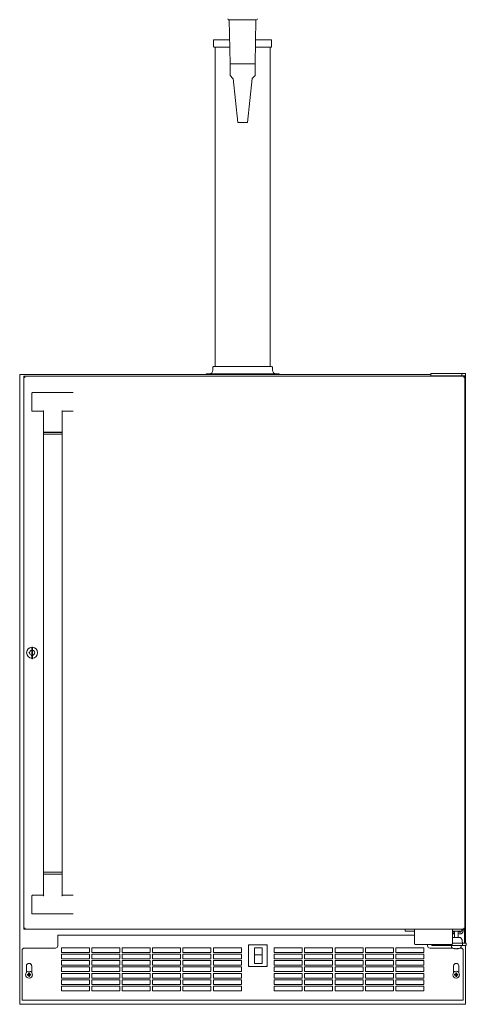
# Model space of a CAD drawing. Extents: x 5 to 61.4, y -17.7 to 75.
# Tile 1 of 3: x 5 to 29, y -17.7 to 35.1. Entities that reach past the tile are written whole.
import ezdxf

# ---------------------------------------------------------------- set-up
doc = ezdxf.new("R2010")
doc.units = 0
doc.header["$MEASUREMENT"] = 0

msp = doc.modelspace()

# ---------------------------------------------------------------- linework, layer by layer
at = {"color": 7, "lineweight": 13}
for p, q in [((16.228, 35.133), (16.979, 35.133)), ((16.267, 35.133), (16.979, 35.133)), ((16.308, 32.771), (16.267, 35.133)), ((16.979, 35.133), (17.691, 35.133)), ((16.979, 35.133), (17.731, 35.133)), ((17.65, 32.771), (17.691, 35.133)), ((15.424, 33.685), (15.424, 34.04)), ((16.286, 34.059), (15.444, 34.059)), ((18.515, 34.059), (17.673, 34.059)), ((18.534, 33.685), (18.534, 34.04)), ((15.444, 33.666), (16.293, 33.666)), ((15.503, 33.666), (15.503, 16.54)), ((17.666, 33.666), (18.515, 33.666)), ((18.456, 33.666), (18.456, 16.54)), ((16.308, 32.771), (16.979, 32.771)), ((16.308, 32.149), (16.308, 32.771)), ((16.979, 32.771), (17.65, 32.771)), ((17.65, 32.149), (17.65, 32.771)), ((16.461, 31.988), (16.314, 32.135)), ((16.714, 29.621), (16.466, 31.976)), ((17.244, 29.621), (17.492, 31.976)), ((17.498, 31.988), (17.644, 32.135)), ((16.714, 29.621), (16.979, 29.621)), ((16.979, 29.621), (17.244, 29.621)), ((15.385, 16.5), (15.385, 16.343)), ((16.979, 16.54), (15.424, 16.54)), ((18.534, 16.54), (16.979, 16.54)), ((18.574, 16.5), (18.574, 16.343)), ((5.039, -17.66), (5.039, 16.116)), ((5.039, 16.116), (27.064, 16.116)), ((5.264, -13.629), (5.264, 16.011)), ((5.264, 16.011), (5.294, 16.011)), ((5.304, 16.011), (28.844, 16.011)), ((5.304, 15.981), (5.304, 16.011)), ((16.979, 16.146), (15.05, 16.146)), ((18.908, 16.146), (16.979, 16.146)), ((27.064, 16.026), (27.064, 16.154)), ((27.064, 16.026), (27.064, 16.011)), ((27.083, 16.156), (27.069, 16.156)), ((27.069, 16.031), (27.083, 16.031)), ((27.083, 16.156), (28.086, 16.156)), ((27.083, 16.031), (28.086, 16.031)), ((28.376, 16.156), (28.086, 16.156)), ((28.376, 16.031), (28.086, 16.031)), ((28.126, 16.012), (28.126, 16.011)), ((28.376, 16.031), (28.146, 16.031)), ((28.291, 16.156), (28.3, 16.156)), ((28.3, 16.156), (28.355, 16.156)), ((28.715, 16.156), (28.376, 16.156)), ((28.715, 16.031), (28.376, 16.031)), ((28.606, 16.031), (28.376, 16.031)), ((28.626, 16.012), (28.626, 16.011)), ((28.715, 16.156), (28.887, 16.156)), ((28.715, 16.031), (28.715, 16.156)), ((28.715, 16.031), (28.887, 16.031)), ((28.814, 16.011), (28.814, 16.031)), ((28.844, 16.011), (28.844, 15.981)), ((28.884, 16.011), (28.854, 16.011)), ((28.854, 16.011), (28.854, 16.011)), ((28.884, 16.011), (28.884, -13.629)), ((28.91, 16.156), (28.887, 16.156)), ((28.887, 16.031), (28.91, 16.031)), ((28.91, 16.031), (28.91, 16.156)), ((28.91, 16.116), (28.919, 16.116)), ((28.919, -14.381), (28.919, 16.116)), ((5.689, 15.106), (5.689, 14.166)), ((5.72, 15.136), (6.358, 15.136)), ((6.358, 15.136), (7.271, 15.136)), ((7.271, 15.136), (7.908, 15.136)), ((5.72, 14.136), (6.3, 14.136)), ((6.314, 14.126), (6.314, 13.011)), ((6.319, 14.148), (6.318, 14.145)), ((6.322, 14.153), (6.319, 14.148)), ((7.314, 13.011), (7.314, 14.126)), ((7.908, 14.136), (7.329, 14.136)), ((6.314, 13.011), (7.314, 13.011)), ((7.314, 13.001), (6.314, 13.001)), ((6.314, 13.001), (6.314, 12.901)), ((6.314, 12.901), (6.815, 12.901)), ((6.314, 12.901), (6.314, -10.579)), ((6.314, 12.901), (7.314, 12.901)), ((6.502, 13.011), (6.502, 13.001)), ((6.815, 12.901), (7.314, 12.901)), ((7.127, 13.001), (7.127, 13.011)), ((7.314, 12.901), (7.314, 13.001)), ((7.314, 12.901), (7.314, -10.579)), ((5.544, 1.221), (5.544, 1.161)), ((5.57, 1.221), (5.544, 1.221)), ((5.544, 1.161), (5.57, 1.161)), ((5.674, 1.057), (5.674, 1.031)), ((5.685, 1.481), (5.685, 1.366)), ((5.685, 1.441), (5.685, 1.451)), ((5.685, 1.431), (5.685, 1.441)), ((5.685, 1.422), (5.685, 1.431)), ((5.685, 0.991), (5.685, 1.366)), ((5.685, 1.357), (5.685, 1.359)), ((5.685, 1.35), (5.685, 1.357)), ((5.685, 1.342), (5.685, 1.35)), ((5.685, 1.34), (5.685, 1.342)), ((5.685, 1.32), (5.685, 1.34)), ((5.685, 1.27), (5.685, 1.277)), ((5.685, 1.262), (5.685, 1.27)), ((5.685, 1.256), (5.685, 1.262)), ((5.685, 1.243), (5.685, 1.259)), ((5.685, 1.242), (5.685, 1.243)), ((5.685, 1.18), (5.685, 1.199)), ((5.685, 1.16), (5.685, 1.18)), ((5.685, 1.117), (5.685, 1.119)), ((5.685, 1.11), (5.685, 1.117)), ((5.685, 1.102), (5.685, 1.11)), ((5.685, 1.099), (5.685, 1.102)), ((5.685, 1.083), (5.685, 1.099)), ((5.685, 1.082), (5.685, 1.083)), ((5.685, 1.08), (5.685, 1.082)), ((5.695, 1.491), (5.714, 1.491)), ((5.724, 1.366), (5.724, 1.481)), ((5.724, 1.366), (5.724, 0.991)), ((5.734, 1.031), (5.734, 1.057)), ((5.674, 1.031), (5.685, 1.031)), ((5.685, 1.02), (5.685, 1.039)), ((5.685, 1), (5.685, 1.02)), ((5.685, 0.991), (5.685, 0.876)), ((5.685, 0.951), (5.685, 0.957)), ((5.685, 0.943), (5.685, 0.951)), ((5.685, 0.938), (5.685, 0.943)), ((5.685, 0.938), (5.685, 0.938)), ((5.685, 0.93), (5.685, 0.938)), ((5.685, 0.922), (5.685, 0.93)), ((5.695, 0.866), (5.714, 0.866)), ((5.724, 1.031), (5.734, 1.031)), ((5.724, 0.876), (5.724, 0.991)), ((6.314, -10.579), (6.815, -10.579)), ((7.314, -10.579), (6.314, -10.579)), ((6.314, -10.679), (6.314, -10.579)), ((6.314, -10.679), (7.314, -10.679)), ((6.314, -11.805), (6.314, -10.689)), ((7.314, -10.689), (6.314, -10.689)), ((6.502, -10.689), (6.502, -10.679)), ((6.815, -10.579), (7.314, -10.579)), ((7.127, -10.679), (7.127, -10.689)), ((7.314, -10.579), (7.314, -10.679)), ((7.314, -10.689), (7.314, -11.805)), ((5.689, -11.844), (5.689, -12.784)), ((5.72, -11.814), (6.3, -11.814)), ((7.307, -11.832), (7.309, -11.827)), ((7.309, -11.827), (7.311, -11.823)), ((7.908, -11.814), (7.329, -11.814)), ((6.358, -12.814), (5.72, -12.814)), ((7.271, -12.814), (6.358, -12.814)), ((7.908, -12.814), (7.271, -12.814)), ((5.264, -13.629), (5.294, -13.629)), ((5.304, -13.629), (5.304, -13.599)), ((28.844, -13.629), (5.304, -13.629)), ((25.936, -13.629), (25.686, -13.629)), ((25.686, -13.629), (25.686, -13.734)), ((25.936, -13.629), (26.181, -13.629)), ((26.181, -13.629), (28.226, -13.629)), ((26.181, -13.629), (26.181, -13.83)), ((28.226, -13.629), (28.471, -13.629)), ((28.226, -13.83), (28.226, -13.629)), ((28.721, -13.629), (28.471, -13.629)), ((28.721, -13.629), (28.721, -13.734)), ((28.844, -13.599), (28.844, -13.629)), ((28.884, -13.629), (28.854, -13.629)), ((28.854, -13.629), (28.854, -13.629)), ((28.864, -14.256), (28.864, -13.629)), ((7.074, -13.958), (7.074, -14.008)), ((7.074, -13.958), (26.181, -13.958)), ((7.074, -14.006), (7.074, -14.008)), ((7.074, -14.523), (7.074, -14.008)), ((25.686, -13.734), (25.936, -13.734)), ((25.936, -13.734), (26.181, -13.734)), ((26.181, -13.83), (26.181, -14.406)), ((28.226, -13.734), (28.471, -13.734)), ((28.226, -13.746), (28.279, -13.742)), ((28.226, -13.761), (28.269, -13.758)), ((28.226, -13.777), (28.279, -13.773)), ((28.226, -13.793), (28.269, -13.789)), ((28.226, -13.794), (28.331, -13.794)), ((28.226, -14.406), (28.226, -13.83)), ((28.426, -14.081), (28.226, -14.081)), ((28.264, -13.871), (28.264, -13.877)), ((28.273, -13.866), (28.274, -13.877)), ((28.295, -13.753), (28.313, -13.738)), ((28.295, -13.785), (28.313, -13.769)), ((28.313, -13.768), (28.296, -13.753)), ((28.307, -13.794), (28.296, -13.784)), ((28.313, -13.737), (28.309, -13.734)), ((28.331, -13.734), (28.331, -14.081)), ((28.647, -14.081), (28.426, -14.081)), ((28.721, -13.734), (28.471, -13.734)), ((28.521, -13.734), (28.521, -14.081)), ((28.522, -13.734), (28.531, -13.765)), ((28.547, -13.737), (28.531, -13.765)), ((28.531, -13.765), (28.587, -13.749)), ((28.546, -13.734), (28.547, -13.737)), ((28.547, -13.737), (28.557, -13.734)), ((28.587, -13.749), (28.595, -13.734)), ((28.601, -13.758), (28.587, -13.749)), ((28.614, -13.734), (28.601, -13.758)), ((28.601, -13.758), (28.617, -13.812)), ((28.632, -13.783), (28.617, -13.812)), ((28.617, -13.812), (28.665, -13.798)), ((28.618, -13.734), (28.632, -13.783)), ((28.636, -13.782), (28.622, -13.734)), ((28.632, -13.783), (28.636, -13.782)), ((28.648, -13.742), (28.633, -13.734)), ((28.636, -13.782), (28.665, -13.798)), ((28.654, -13.734), (28.648, -13.742)), ((28.665, -13.798), (28.648, -13.742)), ((5.164, -14.773), (5.164, -17.394)), ((5.289, -14.648), (6.949, -14.648)), ((7.269, -14.63), (7.269, -14.88)), ((8.769, -14.63), (7.269, -14.63)), ((8.769, -14.88), (8.769, -14.63)), ((8.898, -14.63), (8.898, -14.88)), ((10.398, -14.63), (8.898, -14.63)), ((10.398, -14.88), (10.398, -14.63)), ((10.527, -14.63), (10.527, -14.88)), ((12.027, -14.63), (10.527, -14.63)), ((12.027, -14.88), (12.027, -14.63)), ((12.156, -14.63), (12.156, -14.88)), ((13.656, -14.63), (12.156, -14.63)), ((13.656, -14.88), (13.656, -14.63)), ((13.785, -14.63), (13.785, -14.88)), ((15.285, -14.63), (13.785, -14.63)), ((15.285, -14.88), (15.285, -14.63)), ((15.414, -14.63), (15.414, -14.88)), ((16.914, -14.63), (15.414, -14.63)), ((16.914, -14.88), (16.914, -14.63)), ((17.292, -15.642), (17.292, -14.472)), ((17.292, -14.472), (18.287, -14.472)), ((17.322, -14.502), (17.292, -14.472)), ((17.612, -14.632), (18.032, -14.632)), ((17.612, -14.632), (17.612, -14.999)), ((18.032, -14.632), (18.032, -14.999)), ((18.287, -14.472), (18.257, -14.502)), ((18.287, -14.472), (18.287, -15.642)), ((18.672, -14.63), (18.672, -14.88)), ((20.172, -14.63), (18.672, -14.63)), ((20.172, -14.88), (20.172, -14.63)), ((20.301, -14.63), (20.301, -14.88)), ((21.801, -14.63), (20.301, -14.63)), ((21.801, -14.88), (21.801, -14.63)), ((21.93, -14.63), (21.93, -14.88)), ((23.43, -14.63), (21.93, -14.63)), ((23.43, -14.88), (23.43, -14.63)), ((23.559, -14.63), (23.559, -14.88)), ((25.059, -14.63), (23.559, -14.63)), ((25.059, -14.88), (25.059, -14.63)), ((25.188, -14.63), (25.188, -14.88)), ((26.688, -14.63), (25.188, -14.63)), ((26.221, -14.446), (28.186, -14.446)), ((26.688, -14.88), (26.688, -14.63)), ((26.884, -14.446), (26.884, -14.523)), ((27.009, -14.648), (28.24, -14.648)), ((27.114, -14.504), (27.114, -14.446)), ((27.119, -14.506), (27.133, -14.506)), ((28.136, -14.506), (27.133, -14.506)), ((28.136, -14.506), (28.426, -14.506)), ((28.171, -14.526), (28.171, -14.596)), ((28.191, -14.506), (28.259, -14.506)), ((28.226, -14.381), (28.426, -14.381)), ((28.259, -14.506), (28.662, -14.506)), ((28.36, -14.67), (28.358, -14.681)), ((28.358, -14.681), (28.358, -14.681)), ((28.358, -14.681), (28.358, -14.681)), ((28.426, -14.381), (28.765, -14.381)), ((28.426, -14.506), (28.765, -14.506)), ((28.492, -14.67), (28.495, -14.681)), ((28.495, -14.681), (28.495, -14.681)), ((28.612, -14.648), (28.669, -14.648)), ((28.682, -14.526), (28.682, -14.596)), ((28.747, -14.255), (28.751, -14.381)), ((28.937, -14.381), (28.765, -14.381)), ((28.765, -14.381), (28.765, -14.506)), ((28.937, -14.506), (28.765, -14.506)), ((28.794, -17.394), (28.794, -14.773)), ((28.864, -14.381), (28.864, -14.256)), ((28.919, -17.66), (28.919, -14.506)), ((28.96, -14.381), (28.937, -14.381)), ((28.937, -14.506), (28.96, -14.506)), ((28.96, -14.381), (28.96, -14.506)), ((7.269, -14.88), (8.769, -14.88)), ((7.269, -14.973), (7.269, -15.223)), ((8.769, -14.973), (7.269, -14.973)), ((7.269, -15.223), (8.769, -15.223)), ((8.769, -15.223), (8.769, -14.973)), ((8.898, -14.88), (10.398, -14.88)), ((8.898, -14.973), (8.898, -15.223)), ((10.398, -14.973), (8.898, -14.973)), ((8.898, -15.223), (10.398, -15.223)), ((10.398, -15.223), (10.398, -14.973)), ((10.527, -14.88), (12.027, -14.88)), ((10.527, -14.973), (10.527, -15.223)), ((12.027, -14.973), (10.527, -14.973)), ((10.527, -15.223), (12.027, -15.223)), ((12.027, -15.223), (12.027, -14.973)), ((12.156, -14.88), (13.656, -14.88)), ((12.156, -14.973), (12.156, -15.223)), ((13.656, -14.973), (12.156, -14.973)), ((12.156, -15.223), (13.656, -15.223)), ((13.656, -15.223), (13.656, -14.973)), ((13.785, -14.88), (15.285, -14.88)), ((13.785, -14.973), (13.785, -15.223)), ((15.285, -14.973), (13.785, -14.973)), ((13.785, -15.223), (15.285, -15.223)), ((15.285, -15.223), (15.285, -14.973)), ((15.414, -14.88), (16.914, -14.88)), ((15.414, -14.973), (15.414, -15.223)), ((16.914, -14.973), (15.414, -14.973)), ((15.414, -15.223), (16.914, -15.223)), ((16.914, -15.223), (16.914, -14.973)), ((17.612, -14.999), (17.612, -15.014)), ((17.612, -14.999), (18.032, -14.999)), ((17.612, -15.014), (17.612, -15.027)), ((17.612, -15.472), (17.612, -15.027)), ((18.032, -14.999), (18.032, -15.014)), ((18.032, -15.014), (18.032, -15.027)), ((18.032, -15.472), (18.032, -15.027)), ((18.672, -14.88), (20.172, -14.88)), ((18.672, -14.973), (18.672, -15.223)), ((20.172, -14.973), (18.672, -14.973)), ((18.672, -15.223), (20.172, -15.223)), ((20.172, -15.223), (20.172, -14.973)), ((20.301, -14.88), (21.801, -14.88)), ((20.301, -14.973), (20.301, -15.223)), ((21.801, -14.973), (20.301, -14.973)), ((20.301, -15.223), (21.801, -15.223)), ((21.801, -15.223), (21.801, -14.973)), ((21.93, -14.88), (23.43, -14.88)), ((21.93, -14.973), (21.93, -15.223)), ((23.43, -14.973), (21.93, -14.973)), ((21.93, -15.223), (23.43, -15.223)), ((23.43, -15.223), (23.43, -14.973)), ((23.559, -14.88), (25.059, -14.88)), ((23.559, -14.973), (23.559, -15.223)), ((25.059, -14.973), (23.559, -14.973)), ((23.559, -15.223), (25.059, -15.223)), ((25.059, -15.223), (25.059, -14.973)), ((25.188, -14.88), (26.688, -14.88)), ((25.188, -14.973), (25.188, -15.223)), ((26.688, -14.973), (25.188, -14.973)), ((25.188, -15.223), (26.688, -15.223)), ((26.688, -15.223), (26.688, -14.973)), ((5.399, -15.604), (5.399, -15.959)), ((5.68, -15.959), (5.68, -15.604)), ((7.269, -15.316), (7.269, -15.566)), ((8.769, -15.316), (7.269, -15.316)), ((7.269, -15.566), (8.769, -15.566)), ((7.269, -15.659), (7.269, -15.909)), ((8.769, -15.659), (7.269, -15.659)), ((8.769, -15.566), (8.769, -15.316)), ((8.769, -15.909), (8.769, -15.659)), ((8.898, -15.316), (8.898, -15.566)), ((10.398, -15.316), (8.898, -15.316)), ((8.898, -15.566), (10.398, -15.566)), ((8.898, -15.659), (8.898, -15.909)), ((10.398, -15.659), (8.898, -15.659)), ((10.398, -15.566), (10.398, -15.316)), ((10.398, -15.909), (10.398, -15.659)), ((10.527, -15.316), (10.527, -15.566)), ((12.027, -15.316), (10.527, -15.316)), ((10.527, -15.566), (12.027, -15.566)), ((10.527, -15.659), (10.527, -15.909)), ((12.027, -15.659), (10.527, -15.659)), ((12.027, -15.566), (12.027, -15.316)), ((12.027, -15.909), (12.027, -15.659)), ((12.156, -15.316), (12.156, -15.566)), ((13.656, -15.316), (12.156, -15.316)), ((12.156, -15.566), (13.656, -15.566)), ((12.156, -15.659), (12.156, -15.909)), ((13.656, -15.659), (12.156, -15.659)), ((13.656, -15.566), (13.656, -15.316)), ((13.656, -15.909), (13.656, -15.659)), ((13.785, -15.316), (13.785, -15.566)), ((15.285, -15.316), (13.785, -15.316)), ((13.785, -15.566), (15.285, -15.566)), ((13.785, -15.659), (13.785, -15.909)), ((15.285, -15.659), (13.785, -15.659)), ((15.285, -15.566), (15.285, -15.316)), ((15.285, -15.909), (15.285, -15.659)), ((15.414, -15.316), (15.414, -15.566)), ((16.914, -15.316), (15.414, -15.316)), ((15.414, -15.566), (16.914, -15.566)), ((15.414, -15.659), (15.414, -15.909)), ((16.914, -15.659), (15.414, -15.659)), ((16.914, -15.566), (16.914, -15.316)), ((16.914, -15.909), (16.914, -15.659)), ((17.322, -15.612), (17.292, -15.642)), ((18.287, -15.642), (17.292, -15.642)), ((17.612, -15.472), (18.032, -15.472)), ((18.287, -15.642), (18.257, -15.612)), ((18.672, -15.316), (18.672, -15.566)), ((20.172, -15.316), (18.672, -15.316)), ((18.672, -15.566), (20.172, -15.566)), ((18.672, -15.659), (18.672, -15.909)), ((20.172, -15.659), (18.672, -15.659)), ((20.172, -15.566), (20.172, -15.316)), ((20.172, -15.909), (20.172, -15.659)), ((20.301, -15.316), (20.301, -15.566)), ((21.801, -15.316), (20.301, -15.316)), ((20.301, -15.566), (21.801, -15.566)), ((20.301, -15.659), (20.301, -15.909)), ((21.801, -15.659), (20.301, -15.659)), ((21.801, -15.566), (21.801, -15.316)), ((21.801, -15.909), (21.801, -15.659)), ((21.93, -15.316), (21.93, -15.566)), ((23.43, -15.316), (21.93, -15.316)), ((21.93, -15.566), (23.43, -15.566)), ((21.93, -15.659), (21.93, -15.909)), ((23.43, -15.659), (21.93, -15.659)), ((23.43, -15.566), (23.43, -15.316)), ((23.43, -15.909), (23.43, -15.659)), ((23.559, -15.316), (23.559, -15.566)), ((25.059, -15.316), (23.559, -15.316)), ((23.559, -15.566), (25.059, -15.566)), ((23.559, -15.659), (23.559, -15.909)), ((25.059, -15.659), (23.559, -15.659)), ((25.059, -15.566), (25.059, -15.316)), ((25.059, -15.909), (25.059, -15.659)), ((25.188, -15.316), (25.188, -15.566)), ((26.688, -15.316), (25.188, -15.316)), ((25.188, -15.566), (26.688, -15.566)), ((25.188, -15.659), (25.188, -15.909)), ((26.688, -15.659), (25.188, -15.659)), ((26.688, -15.566), (26.688, -15.316)), ((26.688, -15.909), (26.688, -15.659)), ((28.279, -15.604), (28.279, -15.959)), ((28.56, -15.959), (28.56, -15.604)), ((5.446, -16.055), (5.447, -16.077)), ((5.465, -16.072), (5.446, -16.055)), ((5.447, -16.077), (5.448, -16.099)), ((5.466, -16.08), (5.448, -16.099)), ((5.52, -16.07), (5.465, -16.072)), ((5.465, -16.072), (5.466, -16.08)), ((5.466, -16.08), (5.52, -16.078)), ((5.52, -16.07), (5.498, -16.05)), ((5.501, -16.099), (5.52, -16.078)), ((5.535, -15.981), (5.513, -15.982)), ((5.532, -15.999), (5.513, -15.982)), ((5.513, -16.035), (5.535, -16.054)), ((5.536, -16.093), (5.517, -16.114)), ((5.535, -16.054), (5.52, -16.07)), ((5.52, -16.078), (5.536, -16.093)), ((5.539, -16.147), (5.521, -16.166)), ((5.521, -16.166), (5.543, -16.165)), ((5.532, -15.999), (5.535, -16.054)), ((5.54, -15.999), (5.532, -15.999)), ((5.557, -15.98), (5.535, -15.981)), ((5.536, -16.093), (5.539, -16.147)), ((5.539, -16.147), (5.546, -16.147)), ((5.54, -15.999), (5.557, -15.98)), ((5.542, -16.053), (5.54, -15.999)), ((5.542, -16.053), (5.562, -16.032)), ((5.558, -16.068), (5.542, -16.053)), ((5.543, -16.165), (5.565, -16.164)), ((5.544, -16.092), (5.559, -16.076)), ((5.546, -16.147), (5.544, -16.092)), ((5.565, -16.111), (5.544, -16.092)), ((5.546, -16.147), (5.565, -16.164)), ((5.578, -16.047), (5.558, -16.068)), ((5.613, -16.066), (5.558, -16.068)), ((5.559, -16.076), (5.613, -16.074)), ((5.559, -16.076), (5.58, -16.095)), ((5.613, -16.066), (5.63, -16.047)), ((5.613, -16.074), (5.613, -16.066)), ((5.613, -16.074), (5.632, -16.091)), ((5.631, -16.069), (5.63, -16.047)), ((5.632, -16.091), (5.631, -16.069)), ((7.269, -15.909), (8.769, -15.909)), ((7.269, -16.002), (7.269, -16.252)), ((8.769, -16.002), (7.269, -16.002)), ((7.269, -16.252), (8.769, -16.252)), ((7.269, -16.345), (7.269, -16.595)), ((8.769, -16.345), (7.269, -16.345)), ((8.769, -16.252), (8.769, -16.002)), ((8.769, -16.595), (8.769, -16.345)), ((8.898, -15.909), (10.398, -15.909)), ((8.898, -16.002), (8.898, -16.252)), ((10.398, -16.002), (8.898, -16.002)), ((8.898, -16.252), (10.398, -16.252)), ((8.898, -16.345), (8.898, -16.595)), ((10.398, -16.345), (8.898, -16.345)), ((10.398, -16.252), (10.398, -16.002)), ((10.398, -16.595), (10.398, -16.345)), ((10.527, -15.909), (12.027, -15.909)), ((10.527, -16.002), (10.527, -16.252)), ((12.027, -16.002), (10.527, -16.002)), ((10.527, -16.252), (12.027, -16.252)), ((10.527, -16.345), (10.527, -16.595)), ((12.027, -16.345), (10.527, -16.345)), ((12.027, -16.252), (12.027, -16.002)), ((12.027, -16.595), (12.027, -16.345)), ((12.156, -15.909), (13.656, -15.909)), ((12.156, -16.002), (12.156, -16.252)), ((13.656, -16.002), (12.156, -16.002)), ((12.156, -16.252), (13.656, -16.252)), ((12.156, -16.345), (12.156, -16.595)), ((13.656, -16.345), (12.156, -16.345)), ((13.656, -16.252), (13.656, -16.002)), ((13.656, -16.595), (13.656, -16.345)), ((13.785, -15.909), (15.285, -15.909)), ((13.785, -16.002), (13.785, -16.252)), ((15.285, -16.002), (13.785, -16.002)), ((13.785, -16.252), (15.285, -16.252)), ((13.785, -16.345), (13.785, -16.595)), ((15.285, -16.345), (13.785, -16.345)), ((15.285, -16.252), (15.285, -16.002)), ((15.285, -16.595), (15.285, -16.345)), ((15.414, -15.909), (16.914, -15.909)), ((15.414, -16.002), (15.414, -16.252)), ((16.914, -16.002), (15.414, -16.002)), ((15.414, -16.252), (16.914, -16.252)), ((15.414, -16.345), (15.414, -16.595)), ((16.914, -16.345), (15.414, -16.345)), ((16.914, -16.252), (16.914, -16.002)), ((16.914, -16.595), (16.914, -16.345)), ((18.672, -15.909), (20.172, -15.909)), ((18.672, -16.002), (18.672, -16.252)), ((20.172, -16.002), (18.672, -16.002)), ((18.672, -16.252), (20.172, -16.252)), ((18.672, -16.345), (18.672, -16.595)), ((20.172, -16.345), (18.672, -16.345)), ((20.172, -16.252), (20.172, -16.002)), ((20.172, -16.595), (20.172, -16.345)), ((20.301, -15.909), (21.801, -15.909)), ((20.301, -16.002), (20.301, -16.252)), ((21.801, -16.002), (20.301, -16.002)), ((20.301, -16.252), (21.801, -16.252)), ((20.301, -16.345), (20.301, -16.595)), ((21.801, -16.345), (20.301, -16.345)), ((21.801, -16.252), (21.801, -16.002)), ((21.801, -16.595), (21.801, -16.345)), ((21.93, -15.909), (23.43, -15.909)), ((21.93, -16.002), (21.93, -16.252)), ((23.43, -16.002), (21.93, -16.002)), ((21.93, -16.252), (23.43, -16.252)), ((21.93, -16.345), (21.93, -16.595)), ((23.43, -16.345), (21.93, -16.345)), ((23.43, -16.252), (23.43, -16.002)), ((23.43, -16.595), (23.43, -16.345)), ((23.559, -15.909), (25.059, -15.909)), ((23.559, -16.002), (23.559, -16.252)), ((25.059, -16.002), (23.559, -16.002)), ((23.559, -16.252), (25.059, -16.252)), ((23.559, -16.345), (23.559, -16.595)), ((25.059, -16.345), (23.559, -16.345)), ((25.059, -16.252), (25.059, -16.002)), ((25.059, -16.595), (25.059, -16.345)), ((25.188, -15.909), (26.688, -15.909)), ((25.188, -16.002), (25.188, -16.252)), ((26.688, -16.002), (25.188, -16.002)), ((25.188, -16.252), (26.688, -16.252)), ((25.188, -16.345), (25.188, -16.595)), ((26.688, -16.345), (25.188, -16.345)), ((26.688, -16.252), (26.688, -16.002)), ((26.688, -16.595), (26.688, -16.345)), ((28.326, -16.055), (28.327, -16.077)), ((28.345, -16.072), (28.326, -16.055)), ((28.327, -16.077), (28.328, -16.099)), ((28.346, -16.08), (28.328, -16.099)), ((28.4, -16.07), (28.345, -16.072)), ((28.345, -16.072), (28.346, -16.08)), ((28.346, -16.08), (28.4, -16.078)), ((28.4, -16.07), (28.378, -16.05)), ((28.381, -16.099), (28.4, -16.078)), ((28.415, -15.981), (28.393, -15.982)), ((28.412, -15.999), (28.393, -15.982)), ((28.393, -16.035), (28.415, -16.054)), ((28.416, -16.093), (28.397, -16.114)), ((28.415, -16.054), (28.4, -16.07)), ((28.4, -16.078), (28.416, -16.093)), ((28.419, -16.147), (28.401, -16.166)), ((28.401, -16.166), (28.423, -16.165)), ((28.412, -15.999), (28.415, -16.054)), ((28.42, -15.999), (28.412, -15.999)), ((28.437, -15.98), (28.415, -15.981)), ((28.416, -16.093), (28.419, -16.147)), ((28.419, -16.147), (28.426, -16.147)), ((28.42, -15.999), (28.437, -15.98)), ((28.422, -16.053), (28.42, -15.999)), ((28.422, -16.053), (28.442, -16.032)), ((28.438, -16.068), (28.422, -16.053)), ((28.423, -16.165), (28.445, -16.164)), ((28.424, -16.092), (28.439, -16.076)), ((28.426, -16.147), (28.424, -16.092)), ((28.445, -16.111), (28.424, -16.092)), ((28.426, -16.147), (28.445, -16.164)), ((28.458, -16.047), (28.438, -16.068)), ((28.493, -16.066), (28.438, -16.068)), ((28.439, -16.076), (28.493, -16.074)), ((28.439, -16.076), (28.46, -16.095)), ((28.493, -16.066), (28.51, -16.047)), ((28.493, -16.074), (28.493, -16.066)), ((28.493, -16.074), (28.512, -16.091)), ((28.511, -16.069), (28.51, -16.047)), ((28.512, -16.091), (28.511, -16.069)), ((7.269, -16.595), (8.769, -16.595)), ((7.269, -16.688), (7.269, -16.938)), ((8.769, -16.688), (7.269, -16.688)), ((8.769, -16.938), (8.769, -16.688)), ((8.898, -16.595), (10.398, -16.595)), ((8.898, -16.688), (8.898, -16.938)), ((10.398, -16.688), (8.898, -16.688)), ((10.398, -16.938), (10.398, -16.688)), ((10.527, -16.595), (12.027, -16.595)), ((10.527, -16.688), (10.527, -16.938)), ((12.027, -16.688), (10.527, -16.688)), ((12.027, -16.938), (12.027, -16.688)), ((12.156, -16.595), (13.656, -16.595)), ((12.156, -16.688), (12.156, -16.938)), ((13.656, -16.688), (12.156, -16.688)), ((13.656, -16.938), (13.656, -16.688)), ((13.785, -16.595), (15.285, -16.595)), ((13.785, -16.688), (13.785, -16.938)), ((15.285, -16.688), (13.785, -16.688)), ((15.285, -16.938), (15.285, -16.688)), ((15.414, -16.595), (16.914, -16.595)), ((15.414, -16.688), (15.414, -16.938)), ((16.914, -16.688), (15.414, -16.688)), ((16.914, -16.938), (16.914, -16.688)), ((18.672, -16.595), (20.172, -16.595)), ((18.672, -16.688), (18.672, -16.938)), ((20.172, -16.688), (18.672, -16.688)), ((20.172, -16.938), (20.172, -16.688)), ((20.301, -16.595), (21.801, -16.595)), ((20.301, -16.688), (20.301, -16.938)), ((21.801, -16.688), (20.301, -16.688)), ((21.801, -16.938), (21.801, -16.688)), ((21.93, -16.595), (23.43, -16.595)), ((21.93, -16.688), (21.93, -16.938)), ((23.43, -16.688), (21.93, -16.688)), ((23.43, -16.938), (23.43, -16.688)), ((23.559, -16.595), (25.059, -16.595)), ((23.559, -16.688), (23.559, -16.938)), ((25.059, -16.688), (23.559, -16.688)), ((25.059, -16.938), (25.059, -16.688)), ((25.188, -16.595), (26.688, -16.595)), ((25.188, -16.688), (25.188, -16.938)), ((26.688, -16.688), (25.188, -16.688)), ((26.688, -16.938), (26.688, -16.688)), ((5.164, -17.394), (5.164, -17.443)), ((7.269, -16.938), (8.769, -16.938)), ((8.898, -16.938), (10.398, -16.938)), ((10.527, -16.938), (12.027, -16.938)), ((12.156, -16.938), (13.656, -16.938)), ((13.785, -16.938), (15.285, -16.938)), ((15.414, -16.938), (16.914, -16.938)), ((18.672, -16.938), (20.172, -16.938)), ((20.301, -16.938), (21.801, -16.938)), ((21.93, -16.938), (23.43, -16.938)), ((23.559, -16.938), (25.059, -16.938)), ((25.188, -16.938), (26.688, -16.938)), ((28.794, -17.394), (28.794, -17.443)), ((5.039, -17.66), (28.919, -17.66)), ((28.794, -17.443), (5.164, -17.443))]:
    msp.add_line(p, q, dxfattribs=at)
for points in [[(5.264, 16.011), (5.265, 16.006), (5.266, 16.002), (5.271, 15.993), (5.275, 15.988), (5.28, 15.983), (5.288, 15.976), (5.305, 15.964), (5.324, 15.951)], [(5.294, 16.011), (5.295, 16.002), (5.297, 15.993), (5.301, 15.984), (5.306, 15.975), (5.312, 15.967), (5.324, 15.951)], [(5.324, 15.951), (5.319, 15.974), (5.316, 15.985), (5.312, 16), (5.308, 16.008), (5.306, 16.01), (5.305, 16.011), (5.304, 16.011)], [(5.324, 15.951), (5.319, 15.963), (5.316, 15.969), (5.312, 15.975), (5.309, 15.978), (5.307, 15.98), (5.304, 15.981)], [(27.064, 16.154), (27.065, 16.155), (27.066, 16.156), (27.069, 16.156)], [(27.069, 16.031), (27.066, 16.03), (27.065, 16.029), (27.064, 16.026)], [(28.824, 15.951), (28.836, 15.967), (28.842, 15.975), (28.849, 15.987), (28.853, 15.999), (28.854, 16.005), (28.854, 16.011)], [(28.824, 15.951), (28.848, 15.966), (28.859, 15.975), (28.867, 15.981), (28.873, 15.988), (28.88, 15.996), (28.882, 16.001), (28.884, 16.006), (28.884, 16.011)], [(28.844, 16.011), (28.843, 16.011), (28.842, 16.01), (28.84, 16.008), (28.838, 16.004), (28.834, 15.993), (28.831, 15.98), (28.824, 15.951)], [(28.844, 15.981), (28.841, 15.98), (28.839, 15.978), (28.836, 15.975), (28.832, 15.968), (28.829, 15.963), (28.824, 15.951)], [(5.324, -13.569), (5.301, -13.584), (5.289, -13.593), (5.282, -13.599), (5.275, -13.605), (5.268, -13.614), (5.266, -13.619), (5.265, -13.624), (5.264, -13.629)], [(5.324, -13.569), (5.312, -13.585), (5.307, -13.593), (5.3, -13.605), (5.296, -13.617), (5.295, -13.623), (5.294, -13.629)], [(5.304, -13.599), (5.307, -13.598), (5.31, -13.596), (5.312, -13.593), (5.316, -13.586), (5.319, -13.581), (5.324, -13.569)], [(5.304, -13.629), (5.306, -13.629), (5.307, -13.628), (5.308, -13.626), (5.31, -13.622), (5.314, -13.611), (5.318, -13.598), (5.324, -13.569)], [(28.824, -13.569), (28.829, -13.581), (28.832, -13.586), (28.836, -13.593), (28.839, -13.596), (28.841, -13.598), (28.844, -13.599)], [(28.824, -13.569), (28.829, -13.592), (28.832, -13.603), (28.836, -13.618), (28.84, -13.626), (28.842, -13.628), (28.843, -13.629), (28.844, -13.629)], [(28.884, -13.629), (28.884, -13.624), (28.882, -13.62), (28.878, -13.611), (28.873, -13.606), (28.868, -13.601), (28.861, -13.594), (28.844, -13.582), (28.824, -13.569)], [(28.854, -13.629), (28.853, -13.62), (28.851, -13.611), (28.847, -13.602), (28.842, -13.593), (28.836, -13.585), (28.824, -13.569)], [(28.666, -14.091), (28.693, -14.128), (28.711, -14.156), (28.725, -14.18), (28.735, -14.201), (28.742, -14.223), (28.745, -14.242), (28.746, -14.247)], [(27.119, -14.506), (27.116, -14.506), (27.115, -14.505), (27.114, -14.504)], [(28.307, -14.663), (28.306, -14.662), (28.305, -14.662), (28.305, -14.662), (28.305, -14.662)], [(28.358, -14.681), (28.358, -14.681), (28.358, -14.681), (28.358, -14.681), (28.356, -14.68), (28.354, -14.68)], [(28.499, -14.68), (28.496, -14.68), (28.495, -14.681), (28.495, -14.681), (28.495, -14.681), (28.495, -14.681)], [(28.547, -14.662), (28.547, -14.662), (28.547, -14.662), (28.546, -14.662), (28.546, -14.663), (28.545, -14.663)]]:
    msp.add_lwpolyline(points, dxfattribs=at)
for centre in [(5.539, -16.073), (28.419, -16.073)]:
    msp.add_circle(centre, 0.181, dxfattribs=at)
for centre, radius, start, end in [((16.228, 35.172), 0.0394, 180, 270), ((17.731, 35.172), 0.0394, 270, 360), ((15.444, 34.04), 0.0197, 90, 180), ((18.515, 34.04), 0.0197, 0, 90), ((15.444, 33.685), 0.0197, 180, 270), ((18.515, 33.685), 0.0197, 270, 360), ((16.328, 32.149), 0.0197, 180, 225), ((16.447, 31.974), 0.0197, 6, 45), ((17.512, 31.974), 0.0197, 135, 174), ((17.631, 32.149), 0.0197, 315, 360), ((15.424, 16.5), 0.0394, 90, 180), ((18.534, 16.5), 0.0394, 0, 90), ((15.05, 16.107), 0.0394, 90, 166.2217), ((15.188, 16.343), 0.197, 270, 360), ((18.771, 16.343), 0.197, 180, 270), ((18.908, 16.107), 0.0394, 13.7783, 90), ((28.146, 16.011), 0.02, 90, 178), ((28.606, 16.011), 0.02, 2, 90), ((6.299, 14.119), 0.0165, 35.4381, 89.1238), ((6.385, 14.077), 0.104, 132.8116, 138.6084), ((6.305, 14.123), 0.0101, 15.2339, 35.774), ((6.411, 14.048), 0.143, 125.1752, 132.7935), ((6.372, 14.124), 0.058, 159.5272, 178.1727), ((6.415, 14.108), 0.104, 146.2204, 154.0854), ((7.218, 14.049), 0.143, 47.1507, 54.7877), ((7.221, 14.112), 0.096, 20.0087, 34.0657), ((7.243, 14.121), 0.0715, 14.915, 19.5013), ((7.324, 14.123), 0.0101, 144.1623, 164.6675), ((7.238, 14.072), 0.112, 43.8611, 46.995), ((7.329, 14.119), 0.0164, 90.8809, 144.4904), ((5.704, 1.191), 0.295, 93.5895, 266.21), ((5.704, 1.191), 0.138, 100.8946, 261.8469), ((5.704, 1.191), 0.138, 167.3977, 192.6023), ((5.704, 1.191), 0.138, 192.6023, 257.3977), ((5.704, 1.191), 0.138, 257.3977, 261.8473), ((5.677, 1.334), 0.008, 280.8946, 360), ((5.695, 1.481), 0.01, 90, 180), ((5.714, 1.481), 0.01, 0, 90), ((5.704, 1.191), 0.295, 273.7902, 86.4102), ((5.732, 1.334), 0.008, 180, 259.1054), ((5.704, 1.191), 0.138, 282.6023, 81.847), ((5.704, 1.191), 0.138, 278.1531, 79.1054), ((5.704, 1.191), 0.138, 278.1534, 282.6023), ((5.695, 0.876), 0.01, 180, 270), ((5.714, 0.876), 0.01, 270, 360), ((6.299, -11.798), 0.0165, 270.8761, 324.5614), ((6.391, -11.75), 0.113, 223.9296, 227.0522), ((6.305, -11.802), 0.0101, 324.2276, 344.7612), ((6.411, -11.727), 0.143, 227.2066, 234.8248), ((6.386, -11.799), 0.0716, 194.9714, 199.553), ((6.408, -11.79), 0.0962, 200.0599, 214.1028), ((7.218, -11.728), 0.143, 305.2124, 312.8495), ((7.214, -11.787), 0.104, 326.2578, 334.1305), ((7.256, -11.803), 0.058, 339.5786, 358.2425), ((7.324, -11.802), 0.0101, 195.327, 215.8396), ((7.245, -11.757), 0.104, 312.8676, 318.6875), ((7.329, -11.798), 0.0164, 215.509, 269.119), ((28.614, -13.715), 0.172, 237.2425, 30.0246), ((28.614, -13.715), 0.175, 237.8984, 29.435), ((28.225, -13.61), 0.269, 270.2261, 274.7876), ((28.241, -13.611), 0.267, 268.2774, 274.7964), ((28.211, -13.759), 0.123, 287.2035, 301.3848), ((28.278, -13.869), 0.00946, 244.3065, 278.5897), ((28.287, -13.683), 0.182, 266.1704, 269.9949), ((28.233, -13.608), 0.274, 279.784, 290.944), ((28.287, -13.685), 0.18, 269.995, 273.8556), ((28.313, -13.737), 0.000366, 300.7573, 55.0211), ((28.313, -13.768), 0.000366, 300.7573, 55.0211), ((28.304, -13.736), 0.06, 284.8362, 296.7449), ((28.647, -14.105), 0.024, 35.7465, 88.9671), ((28.621, -14.263), 0.126, 3.6377, 7.2457), ((5.289, -14.773), 0.125, 90, 180), ((6.949, -14.523), 0.125, 270, 360), ((27.009, -14.523), 0.125, 180, 270), ((28.191, -14.526), 0.02, 90, 180), ((28.201, -14.596), 0.03, 180, 240.4214), ((28.433, -14.187), 0.5, 240.4214, 261.3923), ((28.306, -14.663), 0.00186, 73.422, 122.6785), ((28.32, -14.422), 0.241, 266.8894, 270.0061), ((28.408, -14.45), 0.236, 244.5011, 256.6505), ((28.32, -14.415), 0.247, 270.0086, 273.0728), ((28.333, -14.681), 0.0188, 68.9573, 90.4147), ((28.461, -14.374), 0.313, 247.3313, 257.3973), ((28.406, -14.614), 0.0668, 258.6553, 267.7205), ((28.426, -14.212), 0.469, 267.1726, 272.8277), ((28.426, -14.211), 0.47, 269.9831, 272.8261), ((28.447, -14.615), 0.0663, 272.2658, 281.3811), ((28.447, -14.614), 0.0668, 272.2795, 281.3447), ((28.392, -14.377), 0.31, 282.6661, 292.7665), ((28.394, -14.384), 0.303, 282.5034, 288.8482), ((28.42, -14.187), 0.5, 278.6077, 299.5786), ((28.444, -14.452), 0.234, 283.4255, 295.6388), ((28.519, -14.68), 0.0188, 89.5419, 111.0716), ((28.532, -14.416), 0.246, 266.9207, 273.073), ((28.546, -14.664), 0.00189, 57.3134, 106.5106), ((28.662, -14.526), 0.02, 0, 90), ((28.652, -14.596), 0.03, 299.5786, 360), ((28.669, -14.773), 0.125, 0, 90), ((5.539, -15.604), 0.14, 0, 180), ((28.419, -15.604), 0.14, 0, 180), ((5.597, -17.459), 1.412, 94.0059, 96.1184), ((5.474, -14.687), 1.413, 268.956, 271.0861), ((6.926, -16.008), 1.413, 178.956, 181.0861), ((6.925, -16.015), 1.412, 184.0059, 186.1184), ((4.154, -16.131), 1.411, 4.0054, 6.1189), ((4.154, -16.138), 1.412, 358.9554, 1.0867), ((5.604, -17.459), 1.412, 88.9554, 91.0867), ((5.482, -14.688), 1.411, 274.0054, 276.1189), ((28.477, -17.459), 1.412, 94.0059, 96.1184), ((28.354, -14.687), 1.413, 268.956, 271.0861), ((29.806, -16.008), 1.413, 178.956, 181.0861), ((29.805, -16.015), 1.412, 184.0059, 186.1184), ((27.034, -16.131), 1.411, 4.0054, 6.1189), ((27.034, -16.138), 1.412, 358.9554, 1.0867), ((28.484, -17.459), 1.412, 88.9554, 91.0867), ((28.362, -14.688), 1.411, 274.0054, 276.1189)]:
    msp.add_arc(centre, radius, start, end, dxfattribs=at)
for centre, major_axis, ratio, start_param, end_param in [((5.72, 15.106), (0.0309, 0), 0.971472, 1.570191, 3.14103), ((5.72, 14.166), (0.0309, 0), 0.971472, 3.142156, 4.712994), ((5.72, -11.844), (-0.0309, 0), 0.97147, 4.712389, 6.283185), ((5.72, -12.784), (-0.0309, 0), 0.97147, 0, 1.570796), ((28.243, -13.61), (-0.057, -0.268), 0.814021, 0.350849, 0.397288), ((28.233, -13.755), (0.0624, 0.0022), 0.075495, 5.318851, 6.193692), ((28.233, -13.786), (0.0624, 0.0022), 0.075495, 5.318851, 6.193692), ((28.22, -13.61), (-0.041, 0.271), 0.567906, 3.234683, 3.410128), ((28.233, -13.739), (0.0797, 0.0022), 0.059097, 5.319896, 6.21406), ((28.233, -13.771), (0.0797, 0.0022), 0.059097, 5.319896, 6.21406), ((26.221, -14.406), (-0.04, 0), 0.996195, 0, 1.570796), ((28.186, -14.406), (-0.04, 0), 0.996195, 1.570796, 3.141593), ((5.554, -16.087), (0.185, 0.196), 0.241927, 1.533411, 1.614677), ((5.553, -16.059), (-0.196, 0.185), 0.241927, 1.533411, 1.614677), ((5.526, -16.087), (0.196, -0.185), 0.241927, 1.533411, 1.614677), ((5.525, -16.059), (-0.185, -0.196), 0.241927, 1.533411, 1.614677), ((28.434, -16.087), (0.185, 0.196), 0.241927, 1.533411, 1.614677), ((28.433, -16.059), (-0.196, 0.185), 0.241927, 1.533411, 1.614677), ((28.406, -16.087), (0.196, -0.185), 0.241927, 1.533411, 1.614677), ((28.405, -16.059), (-0.185, -0.196), 0.241927, 1.533411, 1.614677)]:
    msp.add_ellipse(centre, major_axis=major_axis, ratio=ratio, start_param=start_param, end_param=end_param, dxfattribs=at)

doc.saveas('drawing.dxf')
